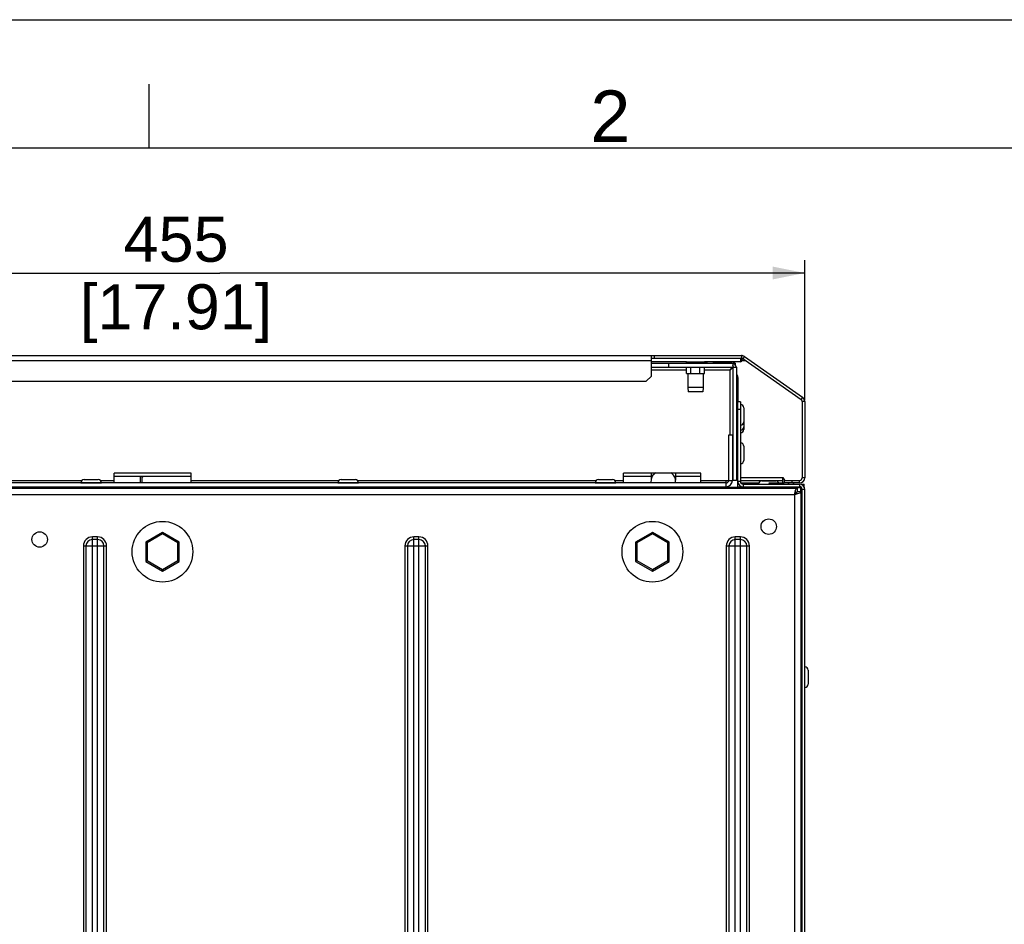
# Model space of a CAD drawing. Header units: millimetres. Extents: x 0 to 594, y 0 to 420.
# Tile 10 of 26: x 72 to 148, y 350 to 420. Entities that reach past the tile are written whole.
import ezdxf

# ---------------------------------------------------------------- set-up
doc = ezdxf.new("R2010")
doc.units = ezdxf.units.MM
doc.header["$LTSCALE"] = 32.67
doc.layers.get('0').update_dxf_attribs({"linetype": 'CONTINUOUS'})
doc.layers.add('02___PRT_ALL_AXES', color=7, linetype='CONTINUOUS')
doc.styles.get("Standard").update_dxf_attribs({"font": 'arial.ttf'})
doc.styles.add('TEXTSTYLE_2', font='arial.ttf')
doc.dimstyles.new('DIMSTYLE_3', dxfattribs={"dimtxt": 3.5, "dimasz": 2.5, "dimexe": 1, "dimexo": 0.0625, "dimgap": 0.875, "dimtad": 1, "dimlfac": 5, "dimdsep": 46, "dimtxsty": 'STANDARD', "dimblk": '_FILLED', "dimblk1": '_FILLED', "dimblk2": '_FILLED', "dimcen": 0.09, "dimclrt": 5, "dimazin": 2, "dimtfac": 1, "dimtofl": 0, "dimtmove": 0, "dimatfit": 3, "dimldrblk": '_FILLED', "dimfxl": 1, "dimtolj": 1, "dimarcsym": 0})

# ---------------------------------------------------------------- blocks, each defined once
blk = doc.blocks.new('_FILLED')
at = {"color": 0, "linetype": 'BYBLOCK'}
blk.add_solid([(0, 0), (-1, 0.2), (-1, -0.2)], dxfattribs=at)
blk = doc.blocks.new('*D17')
at = {"color": 2, "linetype": 'CONTINUOUS'}
for p, q in [((41.819, 390.393), (41.819, 401.318)), ((132.819, 390.393), (132.819, 401.318)), ((41.819, 400.318), (87.319, 400.318)), ((132.819, 400.318), (87.319, 400.318))]:
    blk.add_line(p, q, dxfattribs=at)
at = {"color": 2, "linetype": 'CONTINUOUS', "xscale": 2.5, "yscale": 2.5, "zscale": 2.5, "rotation": 180}
blk.add_blockref('_FILLED', (41.819, 400.318), dxfattribs=at)
at = {"color": 2, "linetype": 'CONTINUOUS', "xscale": 2.5, "yscale": 2.5, "zscale": 2.5}
blk.add_blockref('_FILLED', (132.819, 400.318), dxfattribs=at)
at = {"color": 5, "linetype": 'CONTINUOUS', "insert": (83.929, 404.693), "char_height": 3.5, "width": 14.9368, "attachment_point": 2, "line_spacing_factor": 0.9}
blk.add_mtext('455\\P[17.91]', dxfattribs=at)

msp = doc.modelspace()

# ---------------------------------------------------------------- linework, layer by layer
at = {"color": 7, "linetype": 'CONTINUOUS'}
for p, q in [((0, 420), (594, 420)), ((0.0804, 420.0126), (594.0804, 420.0126)), ((120.8939, 393.6983), (127.8939, 393.6983)), ((121.1249, 393.6983), (121.1249, 393.8983)), ((127.8939, 393.8983), (127.8939, 393.6983)), ((128.1233, 393.8259), (128.0086, 393.6621)), ((128.0086, 393.6621), (132.5333, 390.4939)), ((120.8939, 392.9983), (127.5186, 392.9983)), ((122.2186, 393.2983), (122.2186, 392.9983)), ((123.6186, 393.3983), (123.6186, 393.4183)), ((123.6186, 393.4183), (125.0186, 393.4183)), ((123.6258, 393.3265), (123.6186, 393.3983)), ((123.6186, 393.3983), (125.2186, 393.3983)), ((123.6258, 393.2983), (123.6258, 393.3265)), ((123.6258, 393.3265), (123.6286, 393.2983)), ((123.6258, 392.4983), (123.6258, 392.9983)), ((123.9694, 393.2983), (123.9722, 393.3265)), ((123.9722, 393.2983), (123.9722, 393.3265)), ((123.9722, 392.4983), (123.9722, 392.9983)), ((124.665, 393.2983), (124.665, 393.3265)), ((124.665, 393.3265), (124.6679, 393.2983)), ((124.665, 392.4983), (124.665, 392.9983)), ((125.0086, 393.2983), (125.0114, 393.3265)), ((125.0114, 393.3265), (125.0186, 393.3983)), ((125.0114, 393.2983), (125.0114, 393.3265)), ((125.0114, 392.4983), (125.0114, 392.9983)), ((125.0186, 393.3983), (125.0186, 393.4183)), ((125.2086, 393.2983), (125.2114, 393.3265)), ((125.2114, 393.3265), (125.2186, 393.3983)), ((125.2114, 393.2983), (125.2114, 393.3265)), ((125.2186, 393.3983), (125.2186, 393.4183)), ((125.7186, 393.3983), (127.1186, 393.3983)), ((125.7258, 393.3265), (125.7186, 393.3983)), ((125.7258, 393.2983), (125.7258, 393.3265)), ((125.7258, 393.3265), (125.7286, 393.2983)), ((126.0694, 393.2983), (126.0722, 393.3265)), ((126.0722, 393.2983), (126.0722, 393.3265)), ((126.765, 393.2983), (126.765, 393.3265)), ((126.765, 393.3265), (126.7679, 393.2983)), ((127.1086, 393.2983), (127.1114, 393.3265)), ((127.1114, 393.3265), (127.1186, 393.3983)), ((127.1114, 393.2983), (127.1114, 393.3265)), ((127.2186, 393.2983), (127.2186, 384.1983)), ((127.9518, 393.5157), (128.2177, 393.5157)), ((120.8939, 392.7983), (123.6258, 392.7983)), ((123.6258, 392.4983), (125.0114, 392.4983)), ((123.7186, 392.4983), (123.7186, 391.4183)), ((124.9186, 392.4983), (124.9186, 391.4183)), ((125.0114, 392.7983), (127.0186, 392.7983)), ((127.0186, 387.6983), (127.0186, 392.7983)), ((127.6186, 392.1983), (127.5186, 392.1983)), ((123.7186, 391.4183), (123.7486, 391.0783)), ((124.9186, 391.4183), (123.7186, 391.4183)), ((124.9186, 391.4183), (124.8886, 391.0783)), ((124.8886, 391.0783), (123.7486, 391.0783)), ((132.648, 390.6577), (132.5333, 390.4939)), ((127.5186, 390.1983), (127.6186, 390.1983)), ((127.5186, 389.7983), (127.6186, 389.7983)), ((127.6186, 383.5983), (127.6186, 390.2983)), ((127.8186, 390.2983), (127.6186, 390.2983)), ((128.0786, 389.8483), (128.0786, 388.1483)), ((132.8186, 390.3301), (132.6186, 390.3301)), ((132.6186, 390.3301), (132.6186, 384.3983)), ((127.8186, 389.6983), (127.6186, 389.6983)), ((127.1986, 387.6983), (126.8986, 387.6983)), ((126.8986, 387.6983), (126.8986, 384.1983)), ((127.6186, 388.1983), (127.5186, 388.1983)), ((127.6186, 387.9983), (127.5631, 387.9983)), ((127.5186, 387.2983), (127.6186, 387.2983)), ((128.0786, 386.8483), (128.0786, 385.7483)), ((79.1029, 383.9983), (79.1029, 384.7623)), ((85.1029, 384.7623), (79.1029, 384.7623)), ((85.1029, 384.4983), (79.1029, 384.4983)), ((81.3603, 384.4983), (81.2873, 384.4274)), ((81.2873, 383.9983), (81.2873, 384.4751)), ((85.1029, 383.9983), (85.1029, 384.7623)), ((118.7343, 383.9983), (118.7343, 384.7623)), ((124.7343, 384.7623), (118.7343, 384.7623)), ((120.8666, 384.4983), (118.7343, 384.4983)), ((120.8666, 384.7623), (120.8666, 384.1988)), ((122.7706, 384.7623), (122.7706, 384.1988)), ((124.7343, 384.4983), (122.7706, 384.4983)), ((124.7343, 383.9983), (124.7343, 384.7623)), ((127.6186, 384.4274), (127.5186, 384.5245)), ((127.8186, 384.4157), (131.1186, 384.4157)), ((131.1186, 383.9983), (131.1186, 384.4157)), ((131.1186, 384.4157), (131.2381, 384.2096)), ((132.8186, 384.3983), (132.6186, 384.3983)), ((126.6986, 383.9983), (47.9386, 383.9983)), ((58.0282, 384.1983), (76.6091, 384.1983)), ((76.5186, 384.0083), (78.1186, 384.0083)), ((76.7686, 384.2583), (77.8686, 384.2583)), ((76.9186, 383.5983), (76.9186, 383.6983)), ((77.7186, 383.5983), (77.7186, 383.6983)), ((78.0282, 384.1983), (79.1029, 384.1983)), ((81.1307, 383.6983), (81.16, 383.5983)), ((81.1946, 383.679), (81.1784, 383.6837)), ((81.2873, 383.6505), (81.2873, 383.6983)), ((81.2873, 383.6505), (81.3026, 383.5983)), ((93.4753, 383.6505), (81.2873, 383.6505)), ((85.1029, 384.1983), (96.6091, 384.1983)), ((95.9783, 383.5983), (95.987, 383.6983)), ((96.5186, 384.0083), (98.1186, 384.0083)), ((96.7686, 384.2583), (97.8686, 384.2583)), ((96.9186, 383.5983), (96.9186, 383.6983)), ((97.7186, 383.5983), (97.7186, 383.6983)), ((98.0282, 384.1983), (116.6091, 384.1983)), ((105.8299, 383.6505), (104.8165, 383.6505)), ((105.8245, 383.6983), (105.8157, 383.5983)), ((106.5421, 383.6983), (107.6851, 383.5983)), ((107.5872, 383.6983), (108.4279, 383.6247)), ((116.9186, 383.6505), (108.133, 383.6505)), ((116.5186, 384.0083), (118.1186, 384.0083)), ((116.7686, 384.2583), (117.8686, 384.2583)), ((116.9186, 383.5983), (116.9186, 383.6983)), ((117.7186, 383.5983), (117.7186, 383.6983)), ((120.6345, 383.6505), (117.7186, 383.6505)), ((118.0282, 384.1983), (118.7343, 384.1983)), ((127.6186, 383.6505), (122.6894, 383.6505)), ((124.7343, 384.1983), (127.1986, 384.1983)), ((126.6986, 383.6983), (126.6986, 384.1983)), ((127.5186, 384.1983), (127.2186, 384.1983)), ((127.8186, 384.0983), (127.6186, 384.0983)), ((127.6186, 383.6983), (127.9186, 383.6983)), ((127.8186, 384.1983), (131.1186, 384.1983)), ((127.8186, 383.6505), (130.4186, 383.6505)), ((127.8186, 383.5983), (127.8186, 383.6505)), ((128.0186, 383.8983), (128.0186, 383.6983)), ((128.0186, 383.6983), (132.4186, 383.6983)), ((129.4686, 384.1583), (130.5686, 384.1583)), ((129.6186, 383.6505), (129.6186, 383.6983)), ((131.2186, 384.1983), (132.4186, 384.1983)), ((131.2186, 384.1983), (131.2186, 383.9983)), ((131.2186, 383.6505), (132.5186, 383.6505)), ((131.8186, 384.1983), (131.8186, 383.9983)), ((132.4186, 383.9983), (132.4186, 384.1983)), ((132.4186, 383.8983), (132.4186, 383.6983)), ((132.7786, 383.6983), (132.7786, 383.8983)), ((108.4279, 383.6247), (108.4256, 383.5983)), ((132.0564, 383.155), (132.1037, 383.155)), ((132.2186, 383.5983), (132.2186, 383.2983)), ((132.5186, 383.2983), (132.2186, 383.2983)), ((132.5186, 383.335), (132.5186, 383.6096)), ((132.6186, 383.5157), (132.5186, 383.5157)), ((132.8186, 383.4983), (132.6186, 383.4983)), ((132.6186, 316.2983), (132.6186, 383.4983)), ((82.8686, 380.1494), (81.5686, 379.3988)), ((82.8686, 380.0339), (81.6686, 379.3411)), ((82.8686, 380.0339), (82.8686, 380.1494)), ((84.1686, 379.3988), (82.8686, 380.1494)), ((84.0686, 379.3411), (82.8686, 380.0339)), ((120.9686, 380.1494), (119.6686, 379.3988)), ((120.9686, 380.0339), (119.7686, 379.3411)), ((120.9686, 380.0339), (120.9686, 380.1494)), ((122.2686, 379.3988), (120.9686, 380.1494)), ((122.1686, 379.3411), (120.9686, 380.0339)), ((81.5686, 379.3988), (81.5686, 377.8977)), ((81.6686, 379.3411), (81.5686, 379.3988)), ((81.6686, 379.3411), (81.6686, 377.9555)), ((84.0686, 379.3411), (84.1686, 379.3988)), ((84.0686, 377.9555), (84.0686, 379.3411)), ((84.1686, 377.8977), (84.1686, 379.3988)), ((119.6686, 379.3988), (119.6686, 377.8977)), ((119.7686, 379.3411), (119.6686, 379.3988)), ((119.7686, 379.3411), (119.7686, 377.9555)), ((122.1686, 379.3411), (122.2686, 379.3988)), ((122.1686, 377.9555), (122.1686, 379.3411)), ((122.2686, 377.8977), (122.2686, 379.3988)), ((132.5648, 379.2362), (132.5186, 379.2346)), ((132.5686, 379.223), (132.5186, 379.223)), ((132.5686, 379.2072), (132.5186, 379.2072)), ((132.5186, 378.9742), (132.5686, 378.9742)), ((132.5186, 378.4133), (132.5686, 378.4133)), ((81.6686, 377.9555), (81.5686, 377.8977)), ((81.5686, 377.8977), (82.8686, 377.1472)), ((81.6686, 377.9555), (82.8686, 377.2626)), ((82.8686, 377.2626), (84.0686, 377.9555)), ((82.8686, 377.1472), (84.1686, 377.8977)), ((84.0686, 377.9555), (84.1686, 377.8977)), ((119.7686, 377.9555), (119.6686, 377.8977)), ((119.6686, 377.8977), (120.9686, 377.1472)), ((119.7686, 377.9555), (120.9686, 377.2626)), ((120.9686, 377.2626), (122.1686, 377.9555)), ((120.9686, 377.1472), (122.2686, 377.8977)), ((122.1686, 377.9555), (122.2686, 377.8977)), ((82.8686, 377.2626), (82.8686, 377.1472)), ((120.9686, 377.2626), (120.9686, 377.1472)), ((133.0786, 369.4483), (133.0786, 368.3483)), ((132.5686, 363.8758), (132.5186, 363.8758)), ((132.5186, 354.3372), (132.5686, 354.3372)), ((132.5186, 353.8978), (132.5686, 353.8978))]:
    msp.add_line(p, q, dxfattribs=at)
at = {"color": 2, "linetype": 'CONTINUOUS'}
for p, q in [((81.8304, 410.0126), (81.8304, 415.0126)), ((584.0804, 410.0126), (10.0804, 410.0126))]:
    msp.add_line(p, q, dxfattribs=at)
at = {"color": 3, "linetype": 'CONTINUOUS'}
for p, q in [((46.7433, 393.8983), (127.8939, 393.8983)), ((120.8939, 392.2983), (120.8939, 393.8983)), ((127.8186, 393.6983), (127.8186, 393.4183)), ((128.1233, 393.8259), (132.648, 390.6577)), ((120.8939, 393.4983), (53.7433, 393.4983)), ((123.6186, 393.4183), (120.8939, 393.4183)), ((120.8939, 393.2983), (127.2186, 393.2983)), ((127.8186, 393.4183), (125.0186, 393.4183)), ((127.5186, 392.9983), (127.5186, 384.1983)), ((120.4939, 391.8983), (120.8939, 392.2983)), ((127.6186, 392.1983), (127.6186, 390.2983)), ((54.1433, 391.8983), (120.4939, 391.8983)), ((127.8186, 390.2983), (127.8186, 384.0983)), ((132.8186, 390.3301), (132.8186, 384.3983)), ((127.1986, 387.6983), (127.1986, 384.1983)), ((127.6186, 387.7983), (127.5186, 387.7983)), ((81.1279, 384.4983), (81.1279, 383.9983)), ((127.5186, 384.5723), (127.6186, 384.4751)), ((47.5186, 383.6983), (126.6986, 383.6983)), ((93.4275, 383.6983), (93.5275, 383.5983)), ((104.8182, 383.6698), (104.8466, 383.6983)), ((127.9186, 383.9983), (129.2186, 383.9983)), ((128.0186, 383.8983), (132.4186, 383.8983)), ((132.4186, 383.9983), (131.2186, 383.9983)), ((132.6186, 383.8983), (132.7786, 383.8983)), ((42.4186, 383.5983), (132.2186, 383.5983)), ((42.6186, 383.0983), (132.0186, 383.0983)), ((132.0186, 383.0983), (132.0186, 316.6983)), ((132.5186, 383.2983), (132.5186, 316.4983)), ((132.8186, 316.2983), (132.8186, 383.4983)), ((76.7186, 379.0983), (76.7186, 320.6983)), ((76.7186, 379.0983), (78.5186, 379.0983)), ((76.9186, 379.0983), (76.9186, 320.6983)), ((77.4186, 319.9983), (77.4186, 379.7983)), ((77.8186, 379.7983), (77.4186, 379.7983)), ((77.8186, 379.5983), (77.4186, 379.5983)), ((77.8186, 319.9983), (77.8186, 379.7983)), ((78.3186, 320.6983), (78.3186, 379.0983)), ((78.5186, 320.6983), (78.5186, 379.0983)), ((101.7186, 379.0983), (101.7186, 320.6983)), ((101.7186, 379.0983), (103.5186, 379.0983)), ((101.9186, 379.0983), (101.9186, 320.6983)), ((102.4186, 319.9983), (102.4186, 379.7983)), ((102.8186, 379.7983), (102.4186, 379.7983)), ((102.8186, 379.5983), (102.4186, 379.5983)), ((102.8186, 319.9983), (102.8186, 379.7983)), ((103.3186, 320.6983), (103.3186, 379.0983)), ((103.5186, 320.6983), (103.5186, 379.0983)), ((126.7186, 379.0983), (128.5186, 379.0983)), ((126.7186, 379.0983), (126.7186, 320.6983)), ((126.9186, 379.0983), (126.9186, 320.6983)), ((127.8186, 379.7983), (127.4186, 379.7983)), ((127.4186, 319.9983), (127.4186, 379.7983)), ((127.8186, 379.5983), (127.4186, 379.5983)), ((127.8186, 319.9983), (127.8186, 379.7983)), ((128.3186, 320.6983), (128.3186, 379.0983)), ((128.5186, 320.6983), (128.5186, 379.0983)), ((132.5669, 379.2318), (132.5648, 379.2362)), ((132.5686, 379.223), (132.5686, 369.2983)), ((132.5686, 368.4983), (132.5686, 353.8978))]:
    msp.add_line(p, q, dxfattribs=at)
for centre, radius, start, end in [((127.8186, 393.5583), 0.14, 270, 90), ((127.8939, 393.4983), 0.4, 55, 90), ((127.2186, 392.1983), 0.4, 0, 41.124915), ((132.4186, 390.3301), 0.4, 0, 55), ((127.2186, 388.1983), 0.4, 318.875085, 360), ((132.4186, 384.3983), 0.4, 270, 360), ((126.6986, 384.1983), 0.5, 270, 360), ((128.0186, 384.0983), 0.2, 180, 270), ((132.4186, 383.4983), 0.4, 0, 90), ((135.4679, 382.3557), 3.5253, 163.722159, 164.477961), ((131.276, 386.5476), 3.5253, 285.522039, 286.277841), ((77.4186, 379.0983), 0.7, 90, 180), ((77.4186, 379.0983), 0.5, 90, 180), ((77.8186, 379.0983), 0.7, 0, 90), ((77.8186, 379.0983), 0.5, 0, 90), ((102.4186, 379.0983), 0.7, 90, 180), ((102.4186, 379.0983), 0.5, 90, 180), ((102.8186, 379.0983), 0.7, 0, 90), ((102.8186, 379.0983), 0.5, 0, 90), ((127.4186, 379.0983), 0.7, 90, 180), ((127.4186, 379.0983), 0.5, 90, 180), ((127.8186, 379.0983), 0.7, 0, 90), ((127.8186, 379.0983), 0.5, 0, 90)]:
    msp.add_arc(centre, radius, start, end, dxfattribs=at)
at = {"color": 7, "linetype": 'CONTINUOUS'}
for centre, radius, start, end in [((127.8939, 393.4983), 0.2, 55, 90), ((135.6959, 395.6711), 11.9558, 191.30938, 191.447248), ((112.9414, 395.6711), 11.9558, 348.552752, 348.69062), ((137.7959, 395.6711), 11.9558, 191.30938, 191.447248), ((115.0414, 395.6711), 11.9558, 348.552752, 348.69062), ((127.8186, 393.5583), 0.02, 270, 90), ((127.8286, 389.8483), 0.25, 0, 90), ((132.4186, 390.3301), 0.2, 0, 55), ((127.8286, 388.7483), 0.25, 270, 360), ((127.8286, 388.3483), 0.25, 270, 360), ((127.8286, 388.1483), 0.25, 270, 360), ((127.8286, 386.8483), 0.25, 0, 90), ((127.8286, 385.7483), 0.25, 270, 360), ((132.4186, 384.3983), 0.2, 270, 360), ((76.7686, 384.0083), 0.25, 90, 180), ((77.8686, 384.0083), 0.25, 0, 90), ((79.6381, 378.3284), 5.5724, 73.385033, 73.780739), ((96.7686, 384.0083), 0.25, 90, 180), ((97.8686, 384.0083), 0.25, 0, 90), ((116.7686, 384.0083), 0.25, 90, 180), ((117.8686, 384.0083), 0.25, 0, 90), ((119.5219, 384.5048), 1.4213, 320.540157, 325.657614), ((120.1027, 384.2074), 2.6685, 346.72013, 348.898803), ((120.1624, 384.1989), 2.6083, 355.531432, 359.99699), ((126.6986, 384.1983), 0.2, 270, 360), ((128.0186, 384.0983), 0.4, 180, 270), ((129.4686, 383.9083), 0.25, 90, 180), ((130.5686, 383.9083), 0.25, 21.292847, 90), ((132.4186, 383.4983), 0.2, 0, 90), ((81.8187, 377.6231), 5.997, 86.546884, 94.543848), ((82.5518, 378.9651), 4.6594, 86.750496, 95.851733), ((82.7509, 382.4857), 1.1331, 80.592033, 86.709107), ((121.0874, 382.4866), 1.1322, 93.291411, 99.412614), ((121.2866, 378.9651), 4.6594, 84.148363, 93.249662), ((132.8286, 369.4483), 0.25, 0, 90), ((132.8286, 368.3483), 0.25, 270, 360)]:
    msp.add_arc(centre, radius, start, end, dxfattribs=at)
for points, knots in [([(127.2186, 392.9983), (127.18, 392.9983), (127.0958, 392.9269), (127.0496, 392.847), (127.0186, 392.7983)], [0, 0, 0, 0, 0.4008881, 1, 1, 1, 1]), ([(127.2186, 392.9983), (127.2186, 392.9597), (127.1473, 392.8755), (127.0673, 392.8293), (127.0186, 392.7983)], [0, 0, 0, 0, 0.4008881, 1, 1, 1, 1]), ([(121.2294, 384.7715), (121.1241, 384.708), (120.9422, 384.5464), (120.8666, 384.3096), (120.8666, 384.1988)], [0, 0, 0, 0, 0.5261014, 1, 1, 1, 1]), ([(122.7706, 384.1988), (122.7706, 384.3096), (122.6951, 384.5464), (122.5131, 384.708), (122.4078, 384.7715)], [0, 0, 0, 0, 0.4738986, 1, 1, 1, 1]), ([(132.0186, 383.0983), (132.0673, 383.1293), (132.1473, 383.1755), (132.2186, 383.2597), (132.2186, 383.2983)], [0, 0, 0, 0, 0.5991198, 1, 1, 1, 1]), ([(132.0186, 383.0983), (132.0496, 383.147), (132.0958, 383.227), (132.18, 383.2983), (132.2186, 383.2983)], [0, 0, 0, 0, 0.5991198, 1, 1, 1, 1]), ([(132.5211, 379.4908), (132.5379, 379.4901), (132.5537, 379.484), (132.5921, 379.4909), (132.5921, 379.4838)], [0, 0, 0, 0, 0.7049127, 1, 1, 1, 1]), ([(132.5921, 379.4838), (132.5921, 379.4819), (132.5809, 379.4812), (132.5757, 379.4796), (132.57, 379.4789)], [0, 0, 0, 0, 0.2514581, 1, 1, 1, 1])]:
    msp.add_open_spline(points, degree=3, knots=knots, dxfattribs=at)
for points in [[(81.2873, 383.6505), (81.2688, 383.6567), (81.2502, 383.6625), (81.2315, 383.6681)], [(95.6038, 383.6984), (95.5968, 383.6652), (95.5908, 383.6318), (95.5855, 383.5983)], [(120.8666, 384.1988), (120.8666, 384.1343), (120.8577, 384.0694), (120.8409, 384.0071)]]:
    msp.add_open_spline(points, degree=3, dxfattribs=at)
at = {"color": 3, "linetype": 'CONTINUOUS'}
for points in [[(132.0186, 383.0983), (132.0357, 383.1653), (132.0527, 383.2324), (132.0712, 383.2991)], [(132.0186, 383.0983), (132.0857, 383.1154), (132.1527, 383.1324), (132.2194, 383.1509)], [(132.5648, 379.2362), (132.5553, 379.2524), (132.5362, 379.2616), (132.519, 379.269)]]:
    msp.add_open_spline(points, degree=3, dxfattribs=at)
for points, knots in [([(132.084, 383.3438), (132.1025, 383.4071), (132.1266, 383.4892), (132.1866, 383.5983), (132.2186, 383.5983)], [0, 0, 0, 0, 0.6736749, 1, 1, 1, 1]), ([(132.2641, 383.1636), (132.3275, 383.1822), (132.4096, 383.2063), (132.5186, 383.2663), (132.5186, 383.2983)], [0, 0, 0, 0, 0.6736749, 1, 1, 1, 1]), ([(132.5686, 379.223), (132.5686, 379.2244), (132.5683, 379.2275), (132.5675, 379.2304), (132.5669, 379.2318)], [0, 0, 0, 0, 0.4913915, 1, 1, 1, 1])]:
    msp.add_open_spline(points, degree=3, knots=knots, dxfattribs=at)
at = {"layer": '02___PRT_ALL_AXES', "color": 3, "linetype": 'CONTINUOUS'}
for p, q in [((127.1552, 392.8983), (127.0853, 392.8983)), ((127.4186, 393.2983), (127.2186, 393.2983))]:
    msp.add_line(p, q, dxfattribs=at)
at = {"layer": '02___PRT_ALL_AXES', "color": 7, "linetype": 'CONTINUOUS'}
for p, q in [((127.4186, 393.2983), (127.4186, 393.157)), ((127.6186, 386.6983), (127.5186, 386.6983)), ((127.6186, 385.8983), (127.5186, 385.8983)), ((102.01, 383.6983), (102.0012, 383.5983)), ((104.8207, 383.6983), (104.8119, 383.5983)), ((130.0186, 383.9983), (131.2186, 383.9983)), ((130.0186, 383.9983), (130.1369, 383.93)), ((130.4186, 383.6983), (130.4186, 383.5983)), ((131.2186, 383.6983), (131.2186, 383.5983)), ((131.6186, 383.9983), (131.5003, 383.93)), ((131.6186, 383.6983), (131.6186, 383.6505)), ((132.0186, 383.9983), (131.9003, 383.93)), ((132.6186, 369.2983), (132.5186, 369.2983)), ((132.6186, 368.4983), (132.5186, 368.4983))]:
    msp.add_line(p, q, dxfattribs=at)
for centre in [(82.8686, 378.6483), (120.9686, 378.6483)]:
    msp.add_circle(centre, 2.36, dxfattribs=at)
at = {"layer": '02___PRT_ALL_AXES', "color": 3, "linetype": 'CONTINUOUS'}
for centre in [(130.0186, 380.5983), (73.3186, 379.5983)]:
    msp.add_circle(centre, 0.6, dxfattribs=at)
for centre, radius, start, end in [((127.1186, 392.8983), 0.4, 14.205941, 75.437694), ((126.0512, 392.6665), 1.2759, 21.465912, 22.323716), ((122.7416, 391.5046), 4.784, 18.203253, 18.40855)]:
    msp.add_arc(centre, radius, start, end, dxfattribs=at)
at = {"layer": '02___PRT_ALL_AXES', "color": 7, "linetype": 'CONTINUOUS'}
msp.add_arc((127.1186, 392.8983), 0.2, 30.331727, 35.731987, dxfattribs=at)
at = {"layer": '02___PRT_ALL_AXES', "color": 3, "linetype": 'CONTINUOUS'}
msp.add_open_spline([(127.2808, 393.0153), (127.2676, 393.055), (127.2539, 393.0945), (127.2386, 393.1334)], degree=3, dxfattribs=at)

# ---------------------------------------------------------------- texts
at = {"color": 5, "linetype": 'CONTINUOUS', "insert": (117.7054, 414.5126), "char_height": 4, "width": 3.107807, "attachment_point": 2, "line_spacing_factor": 0.9, "style": 'TEXTSTYLE_2'}
msp.add_mtext('2', dxfattribs=at)

# ---------------------------------------------------------------- dimensions: what is measured, and where the dimension line sits
at = {"color": 2, "linetype": 'CONTINUOUS'}
dim = msp.add_linear_dim(base=(132.8186, 400.3178), p1=(41.8186, 390.3301), p2=(132.8186, 390.3301), text='<>\\P[]', dimstyle='DIMSTYLE_3', dxfattribs=at)
dim.commit()
dim.dimension.update_dxf_attribs({"geometry": '*D17', "text_midpoint": (87.3186, 400.3178), "dimtype": 160})

doc.saveas('drawing.dxf')
